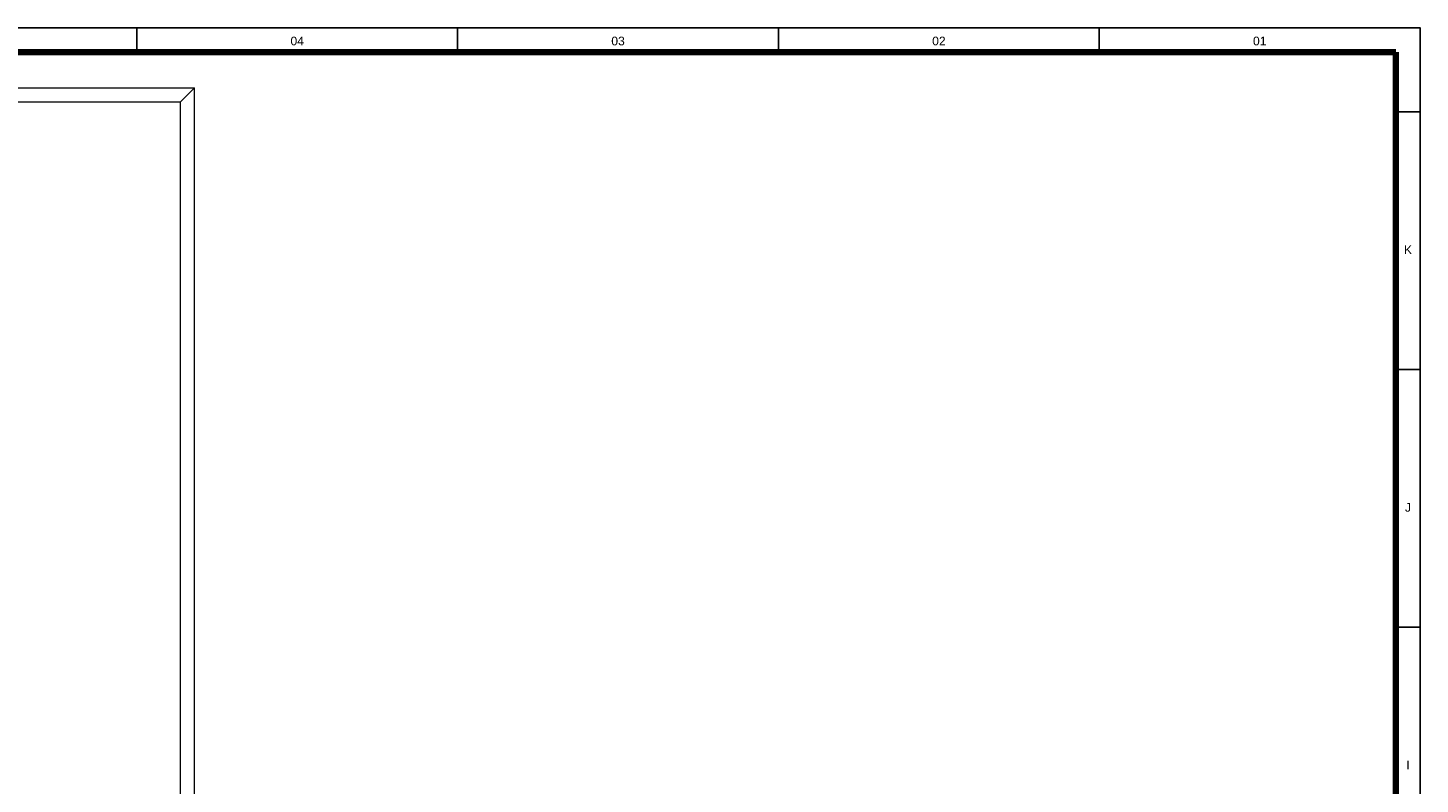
# Model space of a CAD drawing. Header units: millimetres. Extents: x 659 to 1031, y -73 to 11.
# Tile 73 of 141: x 739 to 779, y -11 to 11. Entities that reach past the tile are written whole.
import ezdxf
from ezdxf.enums import TextEntityAlignment as Align

# ---------------------------------------------------------------- set-up
doc = ezdxf.new("R2010")
doc.units = ezdxf.units.MM
doc.header["$MEASUREMENT"] = 0
doc.layers.add('IFC-Laje-Contorno', color=134, linetype='Continuous', lineweight=5)
doc.layers.add('IFC-Parede padrão-Contorno', color=44, linetype='Continuous', lineweight=5)
doc.layers.add('Prancha', color=1, linetype='Continuous')
doc.styles.add('SWIS', font='swisse.ttf')

# ---------------------------------------------------------------- blocks, each defined once
blk = doc.blocks.new('Folha A0')
at = {"layer": 'Prancha', "color": 2}
for p, q in [((-37, 83.4), (-37, 84.1)), ((-18.5, 83.4), (-18.5, 84.1))]:
    blk.add_line(p, q, dxfattribs=at)
at = {"layer": 'Prancha', "color": 1}
for p, q in [((-27.75, 83.4), (-27.75, 84.1)), ((-9.25, 83.4), (-9.25, 84.1)), ((0, 84.1), (-0.7, 84.1)), ((0, 84.1), (-0.7, 84.1)), ((0, 0), (0, 84.1)), ((0, 81.675), (-0.7, 81.675)), ((0, 74.25), (-0.7, 74.25)), ((0, 66.825), (-0.7, 66.825))]:
    blk.add_line(p, q, dxfattribs=at)
at = {"layer": 'Prancha', "color": 4, "lineweight": 100}
for q in [(-117.3, 83.4), (-0.7, 0.7)]:
    blk.add_line((-0.7, 83.4), q, dxfattribs=at)
at = {"layer": 'Prancha', "color": 1}
blk.add_lwpolyline([(-119.8, 0), (0, 0), (0, 84.1), (-119.8, 84.1)], close=True, dxfattribs=at)
at = {"layer": 'Prancha', "color": 1, "style": 'SWIS'}
for s, p in [('04', (-32.375, 83.521)), ('03', (-23.125, 83.521)), ('02', (-13.875, 83.521)), ('01', (-4.625, 83.521)), ('K', (-0.35, 77.503)), ('J', (-0.35, 70.078)), ('I', (-0.35, 62.653))]:
    blk.add_text(s, height=0.25, dxfattribs=at).set_placement(p, align=Align.BOTTOM_CENTER)

msp = doc.modelspace()

# ---------------------------------------------------------------- linework, layer by layer
at = {"layer": 'IFC-Laje-Contorno', "color": 8, "lineweight": 5}
msp.add_line((743.51, -1.102), (743.51, 8.898), dxfattribs=at)
at = {"layer": 'IFC-Parede padrão-Contorno', "color": 8, "lineweight": 5}
for p, q in [((681.918, 8.898), (743.51, 8.898)), ((743.11, 8.498), (743.462, 8.85)), ((743.158, 8.546), (743.51, 8.898)), ((743.51, 1.098), (743.51, 8.898)), ((682.222, 8.498), (743.11, 8.498)), ((743.11, 0.746), (743.11, 8.498)), ((743.51, -56.099), (743.51, 1.098)), ((743.11, -56.099), (743.11, 0.746))]:
    msp.add_line(p, q, dxfattribs=at)

# ---------------------------------------------------------------- block references
at = {"layer": 'Prancha'}
msp.add_blockref('Folha A0', (778.85, -73.47), dxfattribs=at)

doc.saveas('drawing.dxf')
